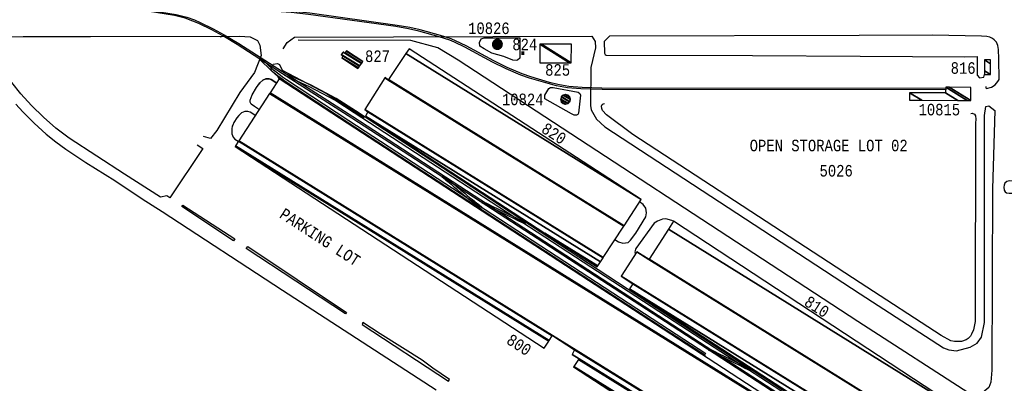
# Model space of a CAD drawing. Extents: x -0.5 to 41.9, y -0.5 to 29.8.
# Tile 64 of 128: x 8.57 to 10.009, y 3.671 to 4.202. Entities that reach past the tile are written whole.
import ezdxf
from ezdxf.enums import TextEntityAlignment as Align

# ---------------------------------------------------------------- set-up
doc = ezdxf.new("R2010")
doc.units = 0
doc.header["$MEASUREMENT"] = 0
for name, color, linetype in [('11', 2, 'CONTINUOUS'), ('21', 5, 'CONTINUOUS'), ('23', 1, 'CONTINUOUS'), ('41', 4, 'CONTINUOUS')]:
    doc.layers.add(name, color=color, linetype=linetype)
doc.styles.add('MONOTXT', font='MONOTXT', dxfattribs={"height": 0.2})

msp = doc.modelspace()

# ---------------------------------------------------------------- linework, layer by layer
at = {"layer": '11'}
for p, q in [((8.8628, 4.1769), (8.8648, 4.1771)), ((8.9543, 3.8071), (9.1784, 3.6617))]:
    msp.add_line(p, q, dxfattribs=at)
for points in [[(8.55, 4.1766), (8.5751, 4.1773), (8.6737, 4.1771), (8.8915, 4.1778), (8.9068, 4.1769), (8.9174, 4.1715), (8.921, 4.1645), (8.923, 4.1495), (8.9133, 4.1248), (8.892, 4.0956), (8.8581, 4.0401), (8.8489, 4.0284), (8.8388, 4.0316)], [(8.9553, 4.1593), (8.9609, 4.1685), (8.9717, 4.1762), (9.4058, 4.1776), (9.411, 4.1701), (9.4112, 4.1609), (9.4045, 4.1322), (9.4038, 4.0765), (9.4051, 4.0702), (9.4128, 4.0565), (9.4251, 4.0455), (9.7981, 3.8019)], [(9.7946, 3.7615), (9.2109, 4.1427), (9.1808, 4.1607), (9.1415, 4.1715), (8.9769, 4.1717)], [(9.7964, 4.1786), (9.4318, 4.178), (9.424, 4.1699), (9.4244, 4.1528), (9.4256, 4.1508), (9.4269, 4.1499), (9.6409, 4.1497), (9.7981, 4.1488)], [(9.9814, 4.1045), (9.9814, 4.1025), (9.9827, 4.1016), (9.9897, 4.1034), (9.9951, 4.1068), (9.9991, 4.1115), (10.0009, 4.1147), (10.0007, 4.1445), (10, 4.1584), (9.9989, 4.1641), (9.9971, 4.1688), (9.9937, 4.1724), (9.9913, 4.1742), (9.9872, 4.1762), (9.983, 4.1773), (9.9753, 4.178), (9.9035, 4.1791), (9.7964, 4.1786)], [(9.7981, 4.1488), (9.9508, 4.1477), (9.9688, 4.1479), (9.9689, 4.1208), (9.9724, 4.1169), (9.9788, 4.1178), (9.9796, 4.1216)], [(8.949, 4.1153), (8.9472, 4.1189), (8.938, 4.127), (8.9373, 4.131), (8.9407, 4.1371), (8.947, 4.1378), (8.9499, 4.1364), (8.9537, 4.1281), (9.0184, 4.0942), (9.073, 4.0596), (9.0757, 4.0605)], [(8.9191, 4.0714), (8.9133, 4.0749), (8.9084, 4.0787), (8.907, 4.0817), (8.9068, 4.0846), (8.9096, 4.0924), (8.916, 4.1029), (8.9212, 4.1097), (8.9252, 4.1135), (8.9297, 4.1156), (8.9344, 4.1153), (8.9376, 4.1144), (8.9445, 4.1102), (8.9376, 4.1144), (8.9344, 4.1153), (8.9297, 4.1156), (8.9252, 4.1135), (8.9212, 4.1097), (8.9183, 4.1061)], [(8.8296, 4.0192), (8.8376, 4.014), (8.7894, 3.942), (8.7849, 3.9447), (8.7759, 3.9429), (8.7233, 3.9763), (8.6425, 4.0289), (8.6229, 4.0437), (8.6048, 4.0594), (8.5875, 4.0765), (8.5717, 4.0938), (8.5585, 4.1104)], [(8.5646, 4.0785), (8.5749, 4.0673), (8.5913, 4.0506), (8.6088, 4.0347), (8.6229, 4.0237), (8.6378, 4.0131), (8.667, 3.9936), (8.7092, 3.9671), (8.7492, 3.9402), (8.7781, 3.922), (8.9543, 3.8071)], [(9.7981, 3.8176), (9.4658, 4.0345), (9.4274, 4.063), (9.4217, 4.0695), (9.4206, 4.072), (9.42, 4.0758), (9.4211, 4.0783), (9.4226, 4.0792), (9.4247, 4.0796)], [(9.7981, 3.8019), (9.9198, 3.7232), (9.9275, 3.7199), (9.9387, 3.7187), (9.9587, 3.7239), (9.9688, 3.73), (9.9751, 3.7383), (9.9794, 3.7598), (9.9796, 4.0619), (9.9814, 4.0749), (9.9861, 4.076), (9.9949, 4.0695), (9.9913, 3.955), (9.9904, 3.6902), (9.989, 3.6731), (9.9859, 3.6651), (9.9742, 3.6554), (9.9634, 3.6523), (9.7946, 3.7615)], [(8.9137, 4.0625), (8.9067, 4.0668), (8.9036, 4.0677), (8.8989, 4.0679), (8.8944, 4.0659), (8.8903, 4.0621), (8.8874, 4.0585), (8.8832, 4.0518), (8.8816, 4.0479), (8.8808, 4.0462), (8.8801, 4.0426), (8.8803, 4.0354), (8.8821, 4.0304), (8.8846, 4.0277), (8.8891, 4.0244)], [(9.9596, 4.065), (9.9614, 4.0652), (9.965, 4.0639), (9.9666, 4.0614), (9.967, 4.0567), (9.9663, 4.0506), (9.9659, 3.7614), (9.9634, 3.7491), (9.9607, 3.7428), (9.9589, 3.7398), (9.9558, 3.7365), (9.9529, 3.7345), (9.9461, 3.7322), (9.9358, 3.732), (9.9306, 3.7331), (9.9165, 3.7412), (9.7981, 3.8176)], [(10.0999, 3.9656), (10.0155, 3.9667), (10.0121, 3.9655), (10.0095, 3.9635), (10.0081, 3.9604), (10.0077, 3.9572), (10.0083, 3.953), (10.0099, 3.9507), (10.0117, 3.9494), (10.0155, 3.9485), (10.0264, 3.9486)], [(8.8844, 3.8822), (8.8823, 3.8793), (8.8069, 3.9292), (8.8084, 3.9314), (8.8844, 3.8822)], [(9.4398, 3.8812), (9.4451, 3.8775), (9.4515, 3.8759), (9.459, 3.8769), (9.4627, 3.8801), (9.4701, 3.8902), (9.4851, 3.9142), (9.4858, 3.92), (9.4851, 3.9269), (9.4808, 3.932), (9.4756, 3.9359)], [(9.5255, 3.9076), (9.5228, 3.9087), (9.5143, 3.911), (9.5093, 3.9105), (9.5017, 3.9078), (9.4968, 3.9049), (9.4703, 3.8681), (9.4689, 3.8629), (9.4698, 3.8602)], [(9.0474, 3.7747), (9.046, 3.7726), (8.9012, 3.8678), (8.9034, 3.8708), (9.0474, 3.7747)], [(9.1581, 3.7048), (9.097, 3.7434), (9.0716, 3.7601), (9.0703, 3.7571), (9.1965, 3.6745), (9.1979, 3.677), (9.1736, 3.6931), (9.1581, 3.7048)]]:
    msp.add_lwpolyline(points, dxfattribs=at)
at = {"layer": '21'}
for points in [[(9.3006, 4.1459), (9.2976, 4.1426), (9.2954, 4.1421), (9.2907, 4.1426), (9.2775, 4.148), (9.2597, 4.1532), (9.2489, 4.1593), (9.2426, 4.1634), (9.2419, 4.1687), (9.2445, 4.1741), (9.2487, 4.1752)], [(9.2487, 4.1752), (9.3006, 4.1752), (9.3006, 4.1459)], [(9.3764, 4.0643), (9.3375, 4.0861), (9.3371, 4.0915), (9.3431, 4.1012), (9.3454, 4.1027), (9.3497, 4.1027), (9.386, 4.0962), (9.3883, 4.0942), (9.3892, 4.0915), (9.3865, 4.0655), (9.3854, 4.0634), (9.3836, 4.0626), (9.3802, 4.0623), (9.3764, 4.0643)]]:
    msp.add_lwpolyline(points, dxfattribs=at)
msp.add_solid([(9.303, 4.1501), (9.3075, 4.1501), (9.303, 4.1558), (9.3075, 4.1558)], dxfattribs=at)
at = {"layer": '41'}
for points in [[(8.7622, 4.2152), (8.7987, 4.2096), (8.8142, 4.2056), (8.8256, 4.2015), (8.834, 4.1979), (8.853, 4.1886), (8.8689, 4.1799), (8.8903, 4.1669), (8.9542, 4.1261)], [(9.9229, 4.1016), (9.4204, 4.1019), (9.3918, 4.1027), (9.3723, 4.1044), (9.3562, 4.1074), (9.3439, 4.1103), (9.3168, 4.1183), (9.3042, 4.1227), (9.2824, 4.132), (9.2628, 4.1418), (9.2222, 4.1637), (9.207, 4.171), (9.2004, 4.1737), (9.1849, 4.1788), (9.155, 4.1872), (9.1402, 4.1903), (9.1215, 4.1935), (8.994, 4.2112), (8.9685, 4.214), (8.9466, 4.2155)], [(8.9542, 4.123), (8.8881, 4.1654), (8.8667, 4.1784), (8.8507, 4.1871), (8.8317, 4.1964), (8.8233, 4.1999), (8.812, 4.2041), (8.7965, 4.2081), (8.7599, 4.2137)], [(9.9229, 4.0994), (9.4211, 4.1), (9.39, 4.1009), (9.3705, 4.1026), (9.3544, 4.1055), (9.3421, 4.1085), (9.3149, 4.1165), (9.3024, 4.1209), (9.2806, 4.1302), (9.261, 4.14), (9.2204, 4.1619), (9.2052, 4.1692), (9.1986, 4.1718), (9.1831, 4.177), (9.1532, 4.1853), (9.1384, 4.1885), (9.1197, 4.1917), (8.9922, 4.2094), (8.9666, 4.2122), (8.9448, 4.2137)], [(8.9535, 4.1149), (8.9469, 4.1198), (8.9392, 4.1262), (8.9199, 4.1449)], [(8.9542, 4.118), (8.9488, 4.1221), (8.9411, 4.1284), (8.921, 4.1469)], [(9.5718, 3.7118), (9.5161, 3.7479), (9.0488, 4.0522), (8.9582, 4.1117), (8.9535, 4.1149)], [(8.9542, 4.1261), (9.0568, 4.0604), (9.5245, 3.7564), (9.8553, 3.5414)], [(9.8539, 3.5395), (9.5231, 3.7545), (9.0554, 4.0582), (8.9542, 4.123)], [(9.5727, 3.7141), (9.518, 3.7498), (9.0511, 4.0544), (8.9601, 4.114), (8.9542, 4.118)], [(9.8573, 3.5462), (9.5264, 3.7612), (9.0588, 4.0661), (9.0306, 4.0842), (8.9934, 4.104), (8.9574, 4.1206)], [(9.8592, 3.5481), (9.5284, 3.7631), (9.0607, 4.0688), (9.0325, 4.0868), (8.9952, 4.1066), (8.96, 4.1221)], [(9.1867, 3.9728), (9.1901, 3.9701), (9.1929, 3.9678), (9.1957, 3.9655), (9.1981, 3.9636), (9.2004, 3.9616), (9.2023, 3.9601), (9.2041, 3.9586), (9.2055, 3.9574), (9.2082, 3.9551), (9.2104, 3.9532), (9.2127, 3.9513), (9.2146, 3.9498), (9.2182, 3.9468), (9.2218, 3.9437), (9.2254, 3.9405), (9.2297, 3.9374), (9.2318, 3.9359), (9.2336, 3.9345), (9.2354, 3.9331), (9.2369, 3.9319), (9.2383, 3.9307), (9.2402, 3.9291), (9.242, 3.9276), (9.2443, 3.9257)], [(9.1888, 3.9746), (9.1921, 3.9719), (9.195, 3.9695), (9.1978, 3.9672), (9.2002, 3.9653), (9.2025, 3.9634), (9.2043, 3.9618), (9.2062, 3.9603), (9.2075, 3.9592), (9.2102, 3.9569), (9.2125, 3.955), (9.2148, 3.9531), (9.2166, 3.9516), (9.2203, 3.9485), (9.2239, 3.9454), (9.2275, 3.9423), (9.2318, 3.9392), (9.2339, 3.9376), (9.2357, 3.9362), (9.2375, 3.9348), (9.2389, 3.9336), (9.2404, 3.9324), (9.2422, 3.9309), (9.2441, 3.9293), (9.2463, 3.9274)], [(9.2449, 3.9349), (9.2519, 3.9315), (9.2594, 3.9278), (9.2668, 3.9242), (9.2746, 3.9203), (9.2824, 3.9165), (9.2906, 3.9125), (9.2989, 3.9084), (9.3075, 3.9042)], [(9.2469, 3.9363), (9.2539, 3.9329), (9.2613, 3.9292), (9.2687, 3.9256), (9.2765, 3.9217), (9.2844, 3.9179), (9.2926, 3.9139), (9.3008, 3.9098), (9.3094, 3.9056)], [(9.5757, 3.7199), (9.5828, 3.7165), (9.5902, 3.7128), (9.5976, 3.7092), (9.6054, 3.7054), (9.6132, 3.7015), (9.6215, 3.6975), (9.6297, 3.6934), (9.6383, 3.6892)], [(9.5777, 3.7213), (9.5847, 3.7179), (9.5921, 3.7142), (9.5995, 3.7106), (9.6074, 3.7068), (9.6152, 3.7029), (9.6234, 3.6989), (9.6316, 3.6948), (9.6402, 3.6906)]]:
    msp.add_lwpolyline(points, dxfattribs=at)

# ---------------------------------------------------------------- texts
at = {"layer": '23', "style": 'MONOTXT', "width": 0.833333}
for s, height, p in [('10826', 0.01684, (9.2556, 4.1893)), ('824', 0.01684, (9.308, 4.1657)), ('827', 0.01684, (9.0929, 4.1485)), ('825', 0.01684, (9.356, 4.1285)), ('816', 0.01684, (9.9484, 4.1313)), ('10824', 0.01684, (9.305, 4.0855)), ('10815', 0.01684, (9.9136, 4.0706)), ('OPEN STORAGE LOT 02', 0.016843, (9.752, 4.0182)), ('5026', 0.01684, (9.7629, 3.9814))]:
    msp.add_text(s, height=height, dxfattribs=at).set_placement(p, align=Align.MIDDLE)
for s, height, rotation, p in [('820', 0.01684, 327.4029, (9.3507, 4.0357)), ('PARKING LOT', 0.016843, 327.0826, (9.009, 3.8845)), ('810', 0.01684, 327.4029, (9.7347, 3.783)), ('800', 0.01684, 327.2648, (9.2997, 3.7274))]:
    msp.add_text(s, height=height, rotation=rotation, dxfattribs=at).set_placement(p, align=Align.MIDDLE)

# ---------------------------------------------------------------- meshes
at = {"layer": '21'}
mesh = msp.add_polyface(dxfattribs=at)
corners = [(9.2643, 4.1596), (9.263, 4.1607), (9.2655, 4.1591), (9.2628, 4.161), (9.2661, 4.1589), (9.2619, 4.1623), (9.2676, 4.1587), (9.2617, 4.1625), (9.2679, 4.1587), (9.261, 4.1641), (9.2694, 4.1588), (9.2609, 4.1645), (9.2699, 4.1589), (9.2607, 4.1659), (9.2712, 4.1594), (9.2608, 4.1664), (9.2717, 4.1596), (9.261, 4.1677), (9.2727, 4.1604), (9.2612, 4.1681), (9.2731, 4.1607), (9.2619, 4.1694), (9.274, 4.1619), (9.2621, 4.1698), (9.2742, 4.1623), (9.263, 4.171), (9.2748, 4.1637), (9.2633, 4.1713), (9.2749, 4.1641), (9.2643, 4.1721), (9.2752, 4.1654), (9.2753, 4.1659), (9.2649, 4.1723), (9.2753, 4.1659), (9.275, 4.1673), (9.2661, 4.1728), (9.2749, 4.1677), (9.2665, 4.1729), (9.2744, 4.169), (9.2679, 4.173), (9.2742, 4.1694), (9.2685, 4.173), (9.2733, 4.1707), (9.2699, 4.1728), (9.2731, 4.171), (9.2706, 4.1726), (9.2717, 4.1721)]
mesh.append_faces([[corners[k] for k in face] for face in [(0, 0, 2, 1), (1, 2, 4, 3), (3, 4, 6, 5), (5, 6, 8, 7), (7, 8, 10, 9), (9, 10, 12, 11), (11, 12, 14, 13), (13, 14, 16, 15), (15, 16, 18, 17), (17, 18, 20, 19), (19, 20, 22, 21), (21, 22, 24, 23), (23, 24, 26, 25), (25, 26, 28, 27), (27, 28, 30, 29), (29, 30, 33, 32), (32, 31, 34, 35), (35, 34, 36, 37), (37, 36, 38, 39), (39, 38, 40, 41), (41, 40, 42, 43), (43, 42, 44, 45), (45, 44, 46, 46)]], dxfattribs={"vtx0": -1, "vtx2": -1})
mesh = msp.add_polyface(dxfattribs=at)
corners = [(9.4137, 3.8411), (9.3371, 3.8905), (9.4146, 3.8425), (9.3371, 3.8905), (9.0752, 4.0612), (9.4184, 3.8484), (9.0788, 4.0673), (9.4223, 3.8543), (9.0743, 4.0706), (9.4226, 3.8547), (9.1036, 4.1169), (9.1082, 4.114), (9.4525, 3.9005), (9.104, 4.1176), (9.1087, 4.1146), (9.453, 3.9012), (9.1343, 4.1523), (9.4779, 3.9393), (9.139, 4.1593)]
mesh.append_faces([[corners[k] for k in face] for face in [(0, 0, 2, 3), (1, 2, 5, 4), (4, 5, 7, 6), (6, 7, 9, 8), (8, 9, 12, 10), (10, 11, 13, 13), (11, 12, 15, 14), (14, 15, 17, 16), (16, 17, 18, 18)]], dxfattribs={"vtx0": -1, "vtx2": -1})
mesh = msp.add_polyface(dxfattribs=at)
corners = [(9.3301, 4.1391), (9.3734, 4.1391), (9.3299, 4.1661), (9.3759, 4.1391), (9.3325, 4.1661), (9.3762, 4.1659), (9.3762, 4.1659)]
mesh.append_faces([[corners[k] for k in face] for face in [(0, 0, 1, 2), (2, 1, 3, 4), (4, 3, 6, 5)]], dxfattribs={"vtx0": -1, "vtx2": -1})
mesh = msp.add_polyface(dxfattribs=at)
corners = [(9.0642, 4.1304), (9.0649, 4.1314), (9.0409, 4.1463), (9.0668, 4.1341), (9.0424, 4.1492), (9.067, 4.1343), (9.04, 4.151), (9.0695, 4.1379), (9.0427, 4.1546), (9.0451, 4.1531), (9.0699, 4.1385), (9.0431, 4.1551), (9.0455, 4.1536), (9.0714, 4.1407), (9.047, 4.1558), (9.0476, 4.1566), (9.0476, 4.1566)]
mesh.append_faces([[corners[k] for k in face] for face in [(0, 0, 1, 2), (2, 1, 3, 4), (4, 3, 5, 6), (6, 5, 7, 8), (8, 9, 11, 11), (9, 7, 10, 12), (12, 10, 13, 14), (14, 13, 16, 15)]], dxfattribs={"vtx0": -1, "vtx2": -1})
mesh = msp.add_polyface(dxfattribs=at)
corners = [(9.9794, 4.1216), (9.9886, 4.1216), (9.9794, 4.1273), (9.9794, 4.1432), (9.9886, 4.1375), (9.9794, 4.1432), (9.9886, 4.1432)]
mesh.append_faces([[corners[k] for k in face] for face in [(0, 0, 1, 2), (2, 1, 4, 5), (3, 4, 6, 6)]], dxfattribs={"vtx0": -1, "vtx2": -1})
mesh = msp.add_polyface(dxfattribs=at)
corners = [(9.8353, 3.3985), (9.8417, 3.4082), (9.3791, 3.6951), (9.8422, 3.409), (9.3797, 3.6958), (9.3365, 3.7226), (9.849, 3.4192), (9.3867, 3.7059), (9.3431, 3.7329), (8.885, 4.0169), (9.8496, 3.4202), (9.3873, 3.7068), (9.3437, 3.7339), (8.8856, 4.0179), (9.8496, 3.4202), (9.3772, 3.7131), (9.3437, 3.7339), (8.8856, 4.0179), (9.8539, 3.4268), (9.3808, 3.7201), (9.348, 3.7405), (8.8899, 4.0245), (9.8544, 3.4275), (9.3485, 3.7412), (8.8904, 4.0252), (9.8996, 3.4962), (8.9352, 4.0941), (9.8628, 3.5204), (8.9359, 4.0951), (9.8628, 3.5204), (8.949, 4.1153)]
mesh.append_faces([[corners[k] for k in face] for face in [(0, 0, 1, 2), (2, 1, 3, 4), (5, 5, 8, 9), (4, 3, 6, 7), (9, 8, 12, 13), (7, 6, 10, 11), (13, 12, 16, 17), (11, 10, 14, 15), (17, 16, 20, 21), (15, 14, 18, 19), (21, 20, 23, 24), (19, 18, 22, 23), (24, 22, 25, 26), (26, 25, 27, 28), (28, 29, 30, 30)]], dxfattribs={"vtx0": -1, "vtx2": -1})
mesh = msp.add_polyface(dxfattribs=at)
corners = [(9.87, 4.0843), (9.888, 4.0842), (9.8701, 4.0953), (9.9408, 4.0838), (9.9228, 4.0949), (9.9545, 4.0837), (9.9229, 4.1033), (9.9596, 4.0837), (9.9281, 4.1032), (9.9596, 4.0837), (9.9597, 4.103)]
mesh.append_faces([[corners[k] for k in face] for face in [(0, 0, 1, 2), (2, 1, 3, 4), (4, 3, 5, 6), (6, 5, 7, 8), (8, 9, 10, 10)]], dxfattribs={"vtx0": -1, "vtx2": -1})
mesh = msp.add_polyface(dxfattribs=at)
corners = [(9.364, 4.0794), (9.3613, 4.0821), (9.3668, 4.0787), (9.3612, 4.0825), (9.3676, 4.0785), (9.3604, 4.0857), (9.3708, 4.0793), (9.3605, 4.086), (9.3712, 4.0794), (9.3613, 4.0893), (9.3734, 4.0818), (9.3616, 4.0896), (9.3737, 4.0821), (9.364, 4.0917), (9.3747, 4.0852), (9.3748, 4.0857), (9.3647, 4.0919), (9.3748, 4.0857), (9.3738, 4.0888), (9.3676, 4.0926), (9.3737, 4.0893), (9.3687, 4.0924), (9.3712, 4.0917)]
mesh.append_faces([[corners[k] for k in face] for face in [(0, 0, 2, 1), (1, 2, 4, 3), (3, 4, 6, 5), (5, 6, 8, 7), (7, 8, 10, 9), (9, 10, 12, 11), (11, 12, 14, 13), (13, 14, 17, 16), (16, 15, 18, 19), (19, 18, 20, 21), (21, 20, 22, 22)]], dxfattribs={"vtx0": -1, "vtx2": -1})
mesh = msp.add_polyface(dxfattribs=at)
corners = [(9.9127, 3.5162), (9.6933, 3.6583), (9.9155, 3.5205), (9.6933, 3.6583), (9.9186, 3.5253), (9.461, 3.809), (9.9234, 3.5327), (9.4658, 3.8164), (9.9236, 3.5331), (9.4489, 3.8274), (9.9465, 3.5685), (9.4893, 3.8519), (9.4717, 3.8629), (9.9466, 3.5687), (9.4895, 3.8522), (9.4718, 3.8631), (9.9751, 3.6127), (9.5178, 3.8963), (9.5253, 3.908)]
mesh.append_faces([[corners[k] for k in face] for face in [(0, 0, 2, 1), (3, 2, 4, 5), (5, 4, 6, 7), (7, 6, 8, 9), (9, 8, 10, 12), (12, 11, 15, 15), (11, 10, 13, 14), (14, 13, 16, 17), (17, 16, 18, 18)]], dxfattribs={"vtx0": -1, "vtx2": -1})

doc.saveas('drawing.dxf')
